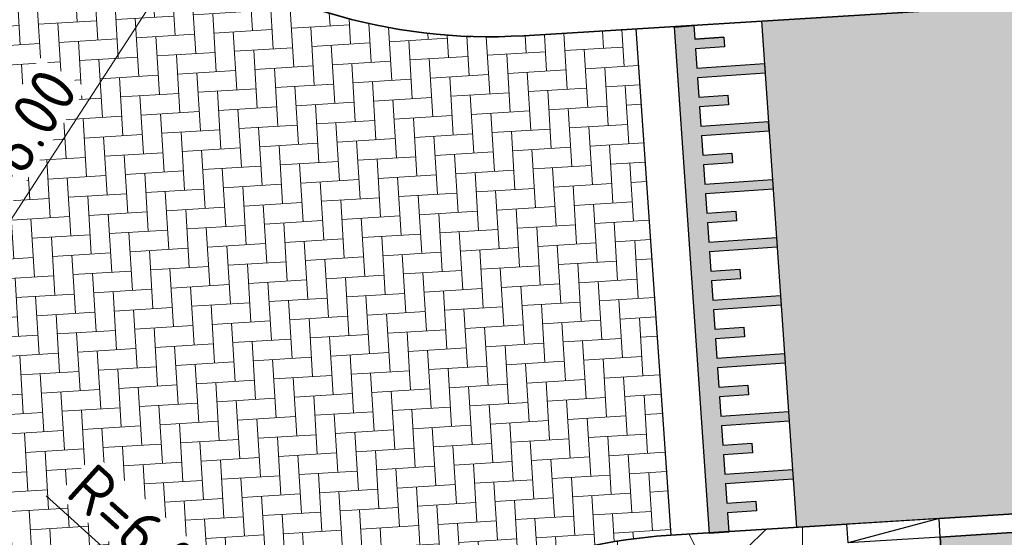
# Model space of a CAD drawing. Header units: metres. Extents: x 162305 to 163132, y 502542 to 502928.
# Tile 69 of 222: x 162390.53 to 162401.19, y 502739.52 to 502745.13. Entities that reach past the tile are written whole.
import ezdxf

# ---------------------------------------------------------------- set-up
doc = ezdxf.new("R2010")
doc.units = ezdxf.units.M
doc.linetypes.add('VH-GELEIDEBAND-SO', pattern=[6, 2, -2, 0, -2])
doc.layers.add('N-BH-VH-KANTOPSLUITING_ELEMENT_VERLOOPBAND-S', color=253, linetype='Continuous', lineweight=30, true_color=0x828282)
doc.layers.add('N-WE-VH-KANTOPSLUITING_GELEIDEBAND_50X200-G', color=20, linetype='VH-GELEIDEBAND-SO', lineweight=35, true_color=0xff3f00)
for name, color, linetype, lineweight in [('N-WB-VERHARDING-MATERIAALGRENS', 7, 'Continuous', 30), ('N-WE-GR-GRAS-A-200', 62, 'Continuous', 18), ('N-WE-VH-KANTOPSLUITING_VOORKANTBAND-G', 50, 'Continuous', 35), ('N-WE-VH-OPENVERHARDING_BETONSTRAATSTEEN-A', 92, 'Continuous', 18), ('N-WE-VH-OPENVERHARDING_BETONSTRAATSTEEN-A-200', 92, 'Continuous', 18), ('N-WE-VH-OPENVERHARDING_TEGEL-A', 92, 'Continuous', 18), ('X-XX-AL-M', 7, 'Continuous', 18)]:
    doc.layers.add(name, color=color, linetype=linetype, lineweight=lineweight)
doc.layers.add('X-XX-AL-HULPLIJN 01-G', color=1, linetype='Continuous', lineweight=18, true_color=0xff0000, plot=False)
doc.styles.add('NLCS-ISO-M200-T25', font='NLCS-ISO.ttf', dxfattribs={"height": 0.5})
doc.dimstyles.new('NLCS-M200-T25-PIJL_L2_H2', dxfattribs={"dimscale": 0.2, "dimtxt": 2.5, "dimasz": 2.5, "dimexe": 2, "dimexo": 2, "dimgap": 0.7, "dimtad": 1, "dimzin": 0, "dimdsep": 46, "dimtxsty": 'NLCS-ISO-M200-T25', "dimcen": 0, "dimdle": 2, "dimclrd": 256, "dimclre": 256, "dimclrt": 256, "dimazin": 0, "dimtfac": 1, "dimtdec": 3, "dimtofl": 0, "dimtmove": 0, "dimatfit": 3, "dimfxl": 2, "dimfxlon": 1, "dimtfillclr": 256, "dimtolj": 1, "dimtzin": 0, "dimlwd": -1, "dimlwe": -1, "dimarcsym": 0})
pattern_1 = [(0, (0, 0), (2, 2), [0.5, -1.5]), (0, (1.1, 1.2), (2, 2), [0.5, -1.5]), (90, (0.2, 0.7000000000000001), (-2, 2), [0.5, -1.5]), (90, (1, 1.4), (-2, 2), [0.5, -1.5]), (45, (0.4, 1.4), (0, 2.00000000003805), [0.5, -2.328427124]), (135, (1.1, 0), (-2.00000000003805, 0), [0.5, -2.328427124]), (26.56505119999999, (0.5, 0.6000000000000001), (2.000000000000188, 8.001289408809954e-10), [0.5, -3.972135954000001]), (26.56505119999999, (1.4, 1.6), (2.000000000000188, 8.001289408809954e-10), [0.5, -3.972135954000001]), (63.43494882, (1.4, 0), (1.019972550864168e-10, 2.000000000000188), [0.4999999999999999, -3.972135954]), (63.43494882, (0.5, 0.9), (1.019972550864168e-10, 2.000000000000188), [0.4999999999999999, -3.972135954]), (63.43494882, (1.2, 0.4), (1.019972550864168e-10, 2.000000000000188), [0.4999999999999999, -3.972135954]), (116.5650512, (0, 1.1), (-8.00129740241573e-10, 2.000000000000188), [0.4999999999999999, -3.972135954]), (153.43494882, (0.4, 0.3), (-2.000000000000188, 1.019979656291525e-10), [0.5, -3.972135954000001])]

# ---------------------------------------------------------------- blocks, each defined once
blk = doc.blocks.new('SVH-KANTOPSLUITING_VERLOOP_180 200X250_50 200X200_LINKS1')
at = {"layer": 'N-BH-VH-KANTOPSLUITING_ELEMENT_VERLOOPBAND-S'}
for p, q in [((0.9980778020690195, 0.06197338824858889), (0, 0)), ((0.01239467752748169, -0.1996155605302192), (0, 0)), ((0.9980778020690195, 0.06197338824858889), (0.01239467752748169, -0.1996155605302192)), ((1.010472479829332, -0.1376421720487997), (0.9980778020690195, 0.06197338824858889)), ((1.010472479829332, -0.1376421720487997), (0.01239467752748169, -0.1996155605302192))]:
    blk.add_line(p, q, dxfattribs=at)
blk = doc.blocks.new('*D545')
at = {"layer": 'Defpoints', "color": 0, "transparency": 16777216}
for p in [(162395.6136522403, 502750.9421035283), (162392.3466737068, 502745.9095245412)]:
    blk.add_point(p, dxfattribs=at)
at = {"layer": 'X-XX-AL-M', "transparency": 16777216}
blk.add_line((162390.2132851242, 502742.6231709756), (162392.0744254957, 502745.4901429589), dxfattribs=at)
blk.add_solid([(162392.0045285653, 502745.5355176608), (162392.1443224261, 502745.4447682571), (162392.3466737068, 502745.9095245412)], dxfattribs=at)
at = {"layer": 'X-XX-AL-M', "transparency": 16777216, "insert": (162390.4660561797, 502743.7288073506), "char_height": 0.5, "attachment_point": 5, "rotation": 57.009742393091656, "style": 'NLCS-ISO-M200-T25', "bg_fill": 3, "box_fill_scale": 1.1, "bg_fill_color": 256, "bg_fill_true_color": 13158600, "bg_fill_transparency": 0}
blk.add_mtext('\\A1;R=6.00', dxfattribs=at)
blk = doc.blocks.new('*D546')
at = {"layer": 'Defpoints', "color": 0, "transparency": 16777216}
for p in [(162393.486407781, 502737.5646569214), (162397.9484251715, 502733.5533727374)]:
    blk.add_point(p, dxfattribs=at)
at = {"layer": 'X-XX-AL-M', "transparency": 16777216}
blk.add_line((162390.8139118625, 502739.9671891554), (162393.1145729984, 502737.8989306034), dxfattribs=at)
blk.add_solid([(162393.1702852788, 502737.9609030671), (162393.0588607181, 502737.8369581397), (162393.486407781, 502737.5646569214)], dxfattribs=at)
at = {"layer": 'X-XX-AL-M', "transparency": 16777216, "insert": (162391.8666534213, 502739.5452173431), "char_height": 0.5, "attachment_point": 5, "rotation": 318.04495157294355, "style": 'NLCS-ISO-M200-T25', "bg_fill": 3, "box_fill_scale": 1.1, "bg_fill_color": 256, "bg_fill_true_color": 13158600, "bg_fill_transparency": 0}
blk.add_mtext('\\A1;R=6.00', dxfattribs=at)

msp = doc.modelspace()

# ---------------------------------------------------------------- hatches: boundary and pattern name
at = {"layer": 'N-WB-VERHARDING-MATERIAALGRENS', "linetype": 'Continuous'}
msp.add_hatch(color=256, dxfattribs=at).paths.add_polyline_path([(162398.8161695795, 502741.4065274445), (162398.0829106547, 502741.3559671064), (162398.097356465, 502741.1464645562), (162398.4116102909, 502741.1681332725), (162398.4188331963, 502741.0633819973), (162398.1045793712, 502741.0417132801), (162398.1190251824, 502740.8322107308), (162398.852284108, 502740.8827710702), (162398.8595070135, 502740.7780197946), (162398.1262480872, 502740.7274594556), (162398.1406938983, 502740.517956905), (162398.4549477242, 502740.539625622), (162398.4621706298, 502740.4348743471), (162398.1479168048, 502740.4132056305), (162398.1623626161, 502740.2037030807), (162398.8956215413, 502740.2542634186), (162398.9028444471, 502740.1495121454), (162398.1695855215, 502740.0989518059), (162398.1840313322, 502739.8894492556), (162398.498285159, 502739.9111179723), (162398.5055080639, 502739.8063666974), (162398.191254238, 502739.7846979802), (162398.2058880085, 502739.5752084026), (162397.9961974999, 502739.5607496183), (162397.6180446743, 502745.0449679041), (162397.8273573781, 502745.0621669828), (162397.837331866, 502744.9175104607), (162398.1515856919, 502744.9391791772), (162398.1588085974, 502744.8344279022), (162397.8445547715, 502744.8127591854), (162397.8590005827, 502744.6032566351), (162398.592259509, 502744.6538169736), (162398.5994824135, 502744.5490656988), (162397.8662234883, 502744.4985053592), (162397.880669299, 502744.2890028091), (162398.1949231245, 502744.3106715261), (162398.2021460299, 502744.2059202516), (162397.8878922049, 502744.1842515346), (162397.9023380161, 502743.9747489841), (162398.635596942, 502744.025309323), (162398.6428198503, 502743.9205580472), (162397.9095609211, 502743.8699977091), (162397.9240067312, 502743.660495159), (162398.2382605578, 502743.6821638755), (162398.2454834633, 502743.5774126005), (162397.9312296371, 502743.5557438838), (162397.945675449, 502743.346241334), (162398.6789343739, 502743.3968016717), (162398.6861572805, 502743.2920503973), (162397.9528983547, 502743.2414900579), (162397.9673441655, 502743.0319875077), (162398.2815979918, 502743.0536562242), (162398.2888208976, 502742.9489049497), (162397.9745670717, 502742.9272362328), (162397.9890128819, 502742.7177336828), (162398.7222718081, 502742.7682940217), (162398.7294947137, 502742.6635427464), (162397.9962357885, 502742.6129824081), (162398.0106815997, 502742.4034798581), (162398.324935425, 502742.4251485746), (162398.3321583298, 502742.3203972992), (162398.0179045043, 502742.2987285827), (162398.0323503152, 502742.0892260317), (162398.7656092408, 502742.1397863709), (162398.7728321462, 502742.0350350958), (162398.039573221, 502741.9844747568), (162398.0540190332, 502741.7749722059), (162398.3682728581, 502741.7966409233), (162398.3754957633, 502741.6918896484), (162398.0612419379, 502741.6702209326), (162398.0756877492, 502741.460718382), (162398.8089466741, 502741.5112787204)])
at = {"layer": 'N-WE-GR-GRAS-A-200'}
h = msp.add_hatch(dxfattribs=at)
h.set_pattern_fill('AGR-GRAS_02-SO', color=256, scale=0.2, style=0, pattern_type=2)
h.set_pattern_definition(pattern_1)
h.paths.add_polyline_path([(162421.5165590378, 502819.7260517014), (162435.0341480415, 502820.5761715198), (162435.1688183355, 502820.4316233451), (162435.3426501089, 502820.2749681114), (162435.552850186, 502820.1206294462), (162435.8967156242, 502819.9441172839), (162436.2277402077, 502819.8405780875), (162436.6488709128, 502819.7886927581), (162442.0138132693, 502820.0949395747), (162442.1810611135, 502820.2103278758), (162442.3248732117, 502817.9525913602), (162445.007909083, 502818.1234939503), (162446.2444226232, 502817.2507322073), (162443.1915292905, 502817.0609060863), (162443.5109028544, 502811.9245559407), (162442.5054510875, 502811.8576059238), (162442.17, 502817.226), (162424.634, 502816.1300000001), (162424.643, 502815.982), (162424.9671399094, 502810.7714661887), (162422.0807124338, 502810.5898051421)])
edge = h.paths.add_edge_path(flags=16)
edge.add_ellipse((162362.043387, 502852.5697739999), major_axis=(-0.002383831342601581, 0.03742427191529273), ratio=0.9992283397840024, start_angle=0, end_angle=360, ccw=False)
edge = h.paths.add_edge_path(flags=16)
edge.add_ellipse((162362.5847170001, 502843.0740939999), major_axis=(-0.002383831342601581, 0.03742427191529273), ratio=0.9992283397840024, start_angle=0, end_angle=360, ccw=False)
edge = h.paths.add_edge_path(flags=16)
edge.add_ellipse((162361.374981, 502862.4700579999), major_axis=(-0.002383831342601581, 0.03742427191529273), ratio=0.9992283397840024, start_angle=0, end_angle=360, ccw=False)
h.paths.add_polyline_path([(162362.2190213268, 502859.5504481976), (162362.3188333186, 502859.5565773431), (162363.5149332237, 502840.0783135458), (162363.4151212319, 502840.0721844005), (162363.4427023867, 502839.6230304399), (162363.5425143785, 502839.6291595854), (162363.6292576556, 502838.2165615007), (162362.8224999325, 502838.1585549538), (162362.7862460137, 502838.484052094), (162362.7876825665, 502838.4841989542), (162362.7580411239, 502838.7741446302), (162362.163, 502845.4909999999), (162360.89836909, 502866.6763346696), (162361.8778000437, 502866.7387219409), (162362.2912521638, 502860.0057313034), (162362.191440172, 502859.9996021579)])
h.paths.add_polyline_path([(162370.3601271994, 502859.1295107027), (162370.1821962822, 502861.9228857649), (162370.463, 502861.9199999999), (162370.486, 502861.4019999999), (162370.7786257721, 502861.4149999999), (162370.814, 502860.8959999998), (162371.3365986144, 502860.9349999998), (162371.387, 502859.961), (162371.777, 502859.9789999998), (162371.7795167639, 502859.2226011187)])
edge = h.paths.add_edge_path(flags=16)
edge.add_ellipse((162389.543764, 502924.3068979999), major_axis=(-0.002385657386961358, 0.03745293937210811), ratio=0.9992283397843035, start_angle=0, end_angle=360, ccw=False)
edge = h.paths.add_edge_path(flags=16)
edge.add_ellipse((162379.964316, 502923.7109299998), major_axis=(-0.002385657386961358, 0.03745293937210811), ratio=0.9992283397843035, start_angle=0, end_angle=360, ccw=False)
h.paths.add_polyline_path([(162371.042, 502923.0409999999), (162371.029, 502923.5469999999), (162371.0223638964, 502923.6548720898), (162398.1123599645, 502925.3046281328), (162398.1452615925, 502924.7643634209)])
edge = h.paths.add_edge_path(flags=16)
edge.add_ellipse((162472.361153, 502871.472719), major_axis=(-0.002385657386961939, 0.03745293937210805), ratio=0.9992283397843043, start_angle=0, end_angle=360, ccw=False)
edge = h.paths.add_edge_path(flags=16)
edge.add_ellipse((162472.2864730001, 502872.403486), major_axis=(-0.002385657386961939, 0.03745293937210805), ratio=0.9992283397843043, start_angle=0, end_angle=360, ccw=False)
edge = h.paths.add_edge_path(flags=16)
edge.add_ellipse((162481.3114880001, 502872.9735409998), major_axis=(-0.002385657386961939, 0.03745293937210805), ratio=0.9992283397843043, start_angle=0, end_angle=360, ccw=False)
edge = h.paths.add_edge_path(flags=16)
edge.add_ellipse((162481.4002010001, 502872.0775119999), major_axis=(-0.002385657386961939, 0.03745293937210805), ratio=0.9992283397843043, start_angle=0, end_angle=360, ccw=False)
edge = h.paths.add_edge_path(flags=16)
edge.add_ellipse((162491.4805440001, 502873.637313), major_axis=(-0.002385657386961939, 0.03745293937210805), ratio=0.9992283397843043, start_angle=0, end_angle=360, ccw=False)
edge = h.paths.add_edge_path()
edge.add_line((162491.6143036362, 502871.717545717), (162490.495948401, 502871.6572610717))
edge.add_line((162490.495948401, 502871.6572610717), (162490.4911206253, 502871.770458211))
edge.add_line((162490.4911206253, 502871.770458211), (162478.1572766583, 502870.9921482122))
edge.add_line((162478.1572766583, 502870.9921482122), (162470.9743753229, 502870.6049558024))
edge.add_line((162470.9743753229, 502870.6049558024), (162470.8563556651, 502872.5000220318))
edge.add_line((162470.8563556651, 502872.5000220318), (162485.6270000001, 502873.4150000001))
edge.add_line((162485.6270000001, 502873.4150000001), (162493.227, 502873.874))
edge.add_line((162493.227, 502873.874), (162492.8458826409, 502880.3916842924))
edge.add_line((162492.8458826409, 502880.3916842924), (162493.9870089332, 502880.4646632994))
edge.add_line((162493.9870089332, 502880.4646632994), (162494.5185704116, 502871.8740994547))
edge.add_line((162494.5185704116, 502871.8740994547), (162491.6457403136, 502871.7192403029))
edge.add_ellipse((162491.6281880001, 502871.7524060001), major_axis=(-0.002385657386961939, 0.03745293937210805), ratio=0.9992283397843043, start_angle=204.2610710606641, end_angle=514.6215030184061)
h.paths.add_polyline_path([(162503.0755587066, 502855.4427169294), (162503.1753678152, 502855.4488928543), (162503.1815437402, 502855.3490837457), (162507.7228581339, 502855.6300883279), (162508.3250288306, 502845.8984091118), (162508.8258166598, 502845.9293965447), (162509.9220368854, 502845.9962164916), (162508.4797209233, 502869.3054814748), (162502.5611213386, 502868.9392541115), (162502.3616388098, 502868.2951169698), (162502.3731368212, 502866.8913389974)])
h.paths.add_polyline_path([(162538.7342247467, 502870.4526310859), (162538.7367962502, 502870.458550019), (162538.7430412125, 502870.4777147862), (162538.7473811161, 502870.496931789), (162538.7498959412, 502870.5159468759), (162538.7507036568, 502870.5345366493), (162538.7498980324, 502870.5531265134), (162538.7473853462, 502870.5721418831), (162538.7430476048, 502870.5913593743), (162538.7368047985, 502870.6105248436), (162538.7286236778, 502870.6293614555), (162538.7222540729, 502870.6408522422), (162538.7033428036, 502870.9382040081), (162537.9507959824, 502870.8903428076), (162537.9680789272, 502870.6185940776), (162537.964609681, 502870.6106081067), (162537.9583653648, 502870.5914438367), (162537.9540258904, 502870.5722273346), (162537.9515112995, 502870.5532127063), (162537.9507036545, 502870.5346233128), (162537.9515092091, 502870.5160338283), (162537.9540216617, 502870.4970189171), (162537.9583589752, 502870.4778019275), (162537.964601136, 502870.4586369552), (162537.9727813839, 502870.4398007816), (162537.9803143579, 502870.4262100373), (162537.9986571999, 502870.137795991), (162538.7512040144, 502870.1856571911)], flags=16)
edge = h.paths.add_edge_path(flags=16)
edge.add_ellipse((162531.9063522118, 502869.9819825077), major_axis=(-0.2500000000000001, 0), ratio=1, start_angle=-146.51130248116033, end_angle=206.7590416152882, ccw=False)
edge.add_line((162532.1148508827, 502870.1199256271), (162532.1295791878, 502870.0945423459))
edge = h.paths.add_edge_path(flags=16)
edge.add_ellipse((162511.918555, 502869.277477), major_axis=(-0.00238565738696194, 0.03745293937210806), ratio=0.9992283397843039, start_angle=0, end_angle=360, ccw=False)
edge = h.paths.add_edge_path(flags=16)
edge.add_ellipse((162522.496849, 502868.4620289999), major_axis=(-0.00238565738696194, 0.03745293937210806), ratio=0.9992283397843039, start_angle=0, end_angle=360, ccw=False)
edge = h.paths.add_edge_path(flags=16)
edge.add_ellipse((162522.447144, 502869.8904319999), major_axis=(-0.00238565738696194, 0.03745293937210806), ratio=0.9992283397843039, start_angle=0, end_angle=360, ccw=False)
edge = h.paths.add_edge_path(flags=16)
edge.add_ellipse((162532.378619, 502869.05672), major_axis=(-0.00238565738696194, 0.03745293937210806), ratio=0.9992283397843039, start_angle=0, end_angle=360, ccw=False)
edge = h.paths.add_edge_path()
edge.add_line((162511.9016605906, 502867.7473060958), (162510.2102112, 502867.6449842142))
edge.add_line((162510.2102112, 502867.6449842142), (162510.1085309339, 502869.3060766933))
edge.add_line((162510.1085309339, 502869.3060766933), (162538.7403474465, 502871.0777381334))
edge.add_line((162538.7403474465, 502871.0777381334), (162538.8441031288, 502869.3771517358))
edge.add_line((162538.8441031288, 502869.3771517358), (162511.9425193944, 502867.7497777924))
edge.add_ellipse((162511.920191, 502867.7799310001), major_axis=(-0.00238565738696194, 0.03745293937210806), ratio=0.9992283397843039, start_angle=212.895373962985, end_angle=506.7391838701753)
edge = h.paths.add_edge_path(flags=16)
edge.add_ellipse((162554.016631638, 502704.4069191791), major_axis=(-0.2500000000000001, 0), ratio=1, start_angle=-19.78060631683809, end_angle=333.4897362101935, ccw=False)
edge.add_line((162553.7813827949, 502704.4915240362), (162553.7929180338, 502704.5185087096))
edge = h.paths.add_edge_path()
edge.add_ellipse((162551.4431023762, 502714.7606002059), major_axis=(-0.5786424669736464, 0), ratio=1, start_angle=88.32756619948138, end_angle=98.42476321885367)
edge.add_line((162551.5278796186, 502714.1882018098), (162556.303, 502714.513))
edge.add_line((162556.303, 502714.513), (162556.577, 502710.1250000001))
edge.add_line((162556.577, 502710.1250000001), (162556.776, 502710.137))
edge.add_line((162556.776, 502710.137), (162556.8456714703, 502709.2360332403))
edge.add_line((162556.8456714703, 502709.2360332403), (162552.7317102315, 502708.9739843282))
edge.add_line((162552.7317102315, 502708.9739843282), (162552.9859847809, 502704.982074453))
edge.add_line((162552.9859847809, 502704.982074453), (162557.1540978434, 502705.2475726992))
edge.add_line((162557.1540978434, 502705.2475726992), (162557.1710000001, 502705.029))
edge.add_line((162557.1710000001, 502705.029), (162577.095, 502706.273))
edge.add_line((162577.095, 502706.273), (162577.2190000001, 502706.8259999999))
edge.add_line((162577.2190000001, 502706.8259999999), (162577.3048540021, 502705.3783479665))
edge.add_line((162577.3048540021, 502705.3783479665), (162549.7918656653, 502703.6927452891))
edge.add_line((162549.7918656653, 502703.6927452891), (162549.1598177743, 502713.8137040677))
edge.add_line((162549.1598177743, 502713.8137040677), (162549.361875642, 502713.8262496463))
edge.add_line((162549.361875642, 502713.8262496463), (162549.3556780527, 502713.9260674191))
edge.add_line((162549.3556780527, 502713.9260674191), (162550.2635827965, 502713.9824417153))
edge.add_ellipse((162550.2202014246, 502714.6810961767), major_axis=(-0.7000000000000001, 0), ratio=1, start_angle=93.55309047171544, end_angle=128.9931781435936)
edge.add_line((162550.6606609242, 502714.1370415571), (162551.426214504, 502714.1822042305))
edge = h.paths.add_edge_path(flags=16)
edge.add_ellipse((162508.182291, 502708.9626890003), major_axis=(-0.002385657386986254, 0.03745293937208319), ratio=0.9992283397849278, start_angle=0, end_angle=360, ccw=False)
edge = h.paths.add_edge_path(flags=16)
edge.add_ellipse((162498.418432, 502708.1386420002), major_axis=(-0.002385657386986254, 0.03745293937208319), ratio=0.9992283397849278, start_angle=0, end_angle=360, ccw=False)
edge = h.paths.add_edge_path(flags=16)
edge.add_ellipse((162487.92888, 502707.676082), major_axis=(-0.002385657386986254, 0.03745293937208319), ratio=0.9992283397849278, start_angle=0, end_angle=360, ccw=False)
edge = h.paths.add_edge_path(flags=16)
edge.add_ellipse((162478.21442, 502707.1048410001), major_axis=(-0.002385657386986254, 0.03745293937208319), ratio=0.9992283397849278, start_angle=0, end_angle=360, ccw=False)
h.paths.add_polyline_path([(162476.6849999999, 502707.0870000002), (162505.879, 502708.9120000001), (162539.79, 502710.978), (162539.8512384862, 502709.9872224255), (162476.7460532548, 502706.0992192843)])
edge = h.paths.add_edge_path(flags=16)
edge.add_ellipse((162395.834261, 502721.3618740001), major_axis=(-0.002383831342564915, 0.03742427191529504), ratio=0.999228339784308, start_angle=0, end_angle=360, ccw=False)
edge = h.paths.add_edge_path(flags=16)
edge.add_ellipse((162396.470102, 502711.1848960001), major_axis=(-0.002383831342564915, 0.03742427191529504), ratio=0.999228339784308, start_angle=0, end_angle=360, ccw=False)
edge = h.paths.add_edge_path()
edge.add_line((162395.3827017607, 502731.7149209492), (162396.765, 502708.907))
edge.add_line((162396.765, 502708.907), (162397.0362159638, 502704.3002450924))
edge.add_line((162397.0362159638, 502704.3002450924), (162396.2952306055, 502704.2557530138))
edge.add_line((162396.2952306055, 502704.2557530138), (162395.7976409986, 502704.6969723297))
edge.add_line((162395.7976409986, 502704.6969723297), (162394.0179850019, 502733.9348903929))
edge.add_line((162394.0179850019, 502733.9348903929), (162394.9004865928, 502734.9337845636))
edge.add_line((162394.9004865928, 502734.9337845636), (162395.1865293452, 502734.9517658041))
edge.add_line((162395.1865293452, 502734.9517658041), (162395.3786342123, 502731.7820354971))
edge.add_ellipse((162395.364097, 502731.7474740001), major_axis=(-0.002383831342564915, 0.03742427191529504), ratio=0.999228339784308, start_angle=333.5251489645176, end_angle=566.1216927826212)
edge = h.paths.add_edge_path(flags=16)
edge.add_ellipse((162599.331135, 502707.3641609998), major_axis=(-0.002385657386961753, 0.03745293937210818), ratio=0.9992283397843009, start_angle=0, end_angle=360, ccw=False)
edge = h.paths.add_edge_path(flags=16)
edge.add_ellipse((162589.564927, 502706.8229459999), major_axis=(-0.002385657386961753, 0.03745293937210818), ratio=0.9992283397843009, start_angle=0, end_angle=360, ccw=False)
edge = h.paths.add_edge_path()
edge.add_ellipse((162583.9606018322, 502706.2395809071), major_axis=(-0.25, 0), ratio=1, start_angle=93.48921757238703, end_angle=273.4892176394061)
edge.add_line((162583.9453866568, 502706.4891174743), (162583.9425624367, 502706.5354361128))
edge.add_line((162583.9425624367, 502706.5354361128), (162608.977, 502708.0619999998))
edge.add_line((162608.977, 502708.0619999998), (162609.0222481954, 502707.3215365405))
edge.add_line((162609.0222481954, 502707.3215365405), (162583.9881483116, 502705.7878047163))
edge.add_line((162583.9881483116, 502705.7878047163), (162583.9758170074, 502705.9900443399))
edge = h.paths.add_edge_path(flags=16)
edge.add_ellipse((162616.1438289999, 502666.5185710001), major_axis=(-0.002383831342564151, 0.03742427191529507), ratio=0.9992283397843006, start_angle=0, end_angle=360, ccw=False)
edge = h.paths.add_edge_path(flags=16)
edge.add_ellipse((162615.418174, 502676.4011740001), major_axis=(-0.002383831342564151, 0.03742427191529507), ratio=0.9992283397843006, start_angle=0, end_angle=360, ccw=False)
edge = h.paths.add_edge_path()
edge.add_ellipse((162615.4285143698, 502664.8072041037), major_axis=(-0.25, 0), ratio=1, start_angle=33.48920055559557, end_angle=333.4892346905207)
edge.add_line((162615.2048017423, 502664.9187955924), (162615.1525454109, 502664.9448619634))
edge.add_line((162615.1525454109, 502664.9448619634), (162613.958497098, 502684.041838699))
edge.add_line((162613.958497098, 502684.041838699), (162615.1414976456, 502684.115805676))
edge.add_line((162615.1414976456, 502684.115805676), (162615.159, 502683.7990000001))
edge.add_line((162615.159, 502683.7990000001), (162616.3066053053, 502665.5481842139))
edge.add_line((162616.3066053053, 502665.5481842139), (162616.3033225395, 502665.5336481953))
edge.add_line((162616.3033225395, 502665.5336481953), (162616.3008077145, 502665.514633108))
edge.add_line((162616.3008077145, 502665.514633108), (162616.2999999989, 502665.4960433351))
edge.add_line((162616.2999999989, 502665.4960433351), (162616.3008056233, 502665.4774534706))
edge.add_line((162616.3008056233, 502665.4774534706), (162616.3033183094, 502665.4584381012))
edge.add_line((162616.3033183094, 502665.4584381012), (162616.3076560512, 502665.4392206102))
edge.add_line((162616.3076560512, 502665.4392206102), (162616.3138988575, 502665.4200551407))
edge.add_line((162616.3138988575, 502665.4200551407), (162616.314791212, 502665.4180005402))
edge.add_line((162616.314791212, 502665.4180005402), (162616.722, 502658.942))
edge.add_line((162616.722, 502658.942), (162615.5333526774, 502658.8544320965))
edge.add_line((162615.5333526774, 502658.8544320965), (162615.1717733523, 502664.6373404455))
edge.add_line((162615.1717733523, 502664.6373404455), (162615.2200169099, 502664.6692591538))
h.paths.add_polyline_path([(162613.8066207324, 502655.3830135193), (162613.5983157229, 502658.7118775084), (162613.6383711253, 502658.7148283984), (162613.9336933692, 502653.9916007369), (162582.143659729, 502652.0176703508), (162582.0627495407, 502653.3171170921)])
h.paths.add_polyline_path([(162630.4243863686, 502647.5564365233), (162630.6988101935, 502642.625785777), (162628.400261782, 502642.4938657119), (162627.7770362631, 502642.4580970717), (162627.7860277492, 502642.2775601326), (162603.4329293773, 502640.7654094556), (162603.1143130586, 502645.8967066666), (162602.0771908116, 502645.8411463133), (162602.1052835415, 502645.3920240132), (162602.140627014, 502645.3942347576), (162602.4673671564, 502640.0490361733), (162633.8554516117, 502641.9628847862), (162634.1446303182, 502641.9819357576), (162633.8808725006, 502644.367061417), (162633.7172807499, 502644.9995907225), (162633.3784737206, 502645.7268571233), (162632.876258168, 502646.363503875), (162632.2858631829, 502646.8539192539), (162631.6236958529, 502647.2106270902)])
edge = h.paths.add_edge_path(flags=16)
edge.add_ellipse((162567.844551, 502652.1996749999), major_axis=(-0.002385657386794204, 0.03745293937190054), ratio=0.9992283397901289, start_angle=0, end_angle=360, ccw=False)
edge = h.paths.add_edge_path()
edge.add_line((162548.0456737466, 502650.7682154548), (162548.0302749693, 502651.0150177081))
edge.add_line((162548.0302749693, 502651.0150177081), (162549.486, 502651.1087671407))
edge.add_line((162549.486, 502651.1087671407), (162549.486, 502650.5171653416))
edge.add_line((162549.486, 502650.5171653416), (162550.286, 502650.5171653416))
edge.add_line((162550.286, 502650.5171653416), (162550.286, 502651.1602875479))
edge.add_line((162550.286, 502651.1602875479), (162558.5596133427, 502651.6931124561))
edge.add_ellipse((162558.586846, 502651.7189099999), major_axis=(-0.002385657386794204, 0.03745293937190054), ratio=0.9992283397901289, start_angle=129.7834060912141, end_angle=230.2967654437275)
edge.add_line((162558.6171626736, 502651.6968186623), (162573.8774278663, 502652.679587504))
edge.add_line((162573.8774278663, 502652.679587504), (162573.9442433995, 502651.6087087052))
edge.add_line((162573.9442433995, 502651.6087087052), (162548.0933813, 502650.003587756))
edge.add_line((162548.0933813, 502650.003587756), (162548.0496484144, 502650.7045118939))
edge.add_ellipse((162548.027968, 502650.7351350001), major_axis=(-0.002385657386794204, 0.03745293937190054), ratio=0.9992283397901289, start_angle=211.6726546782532, end_angle=328.1783617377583)
edge = h.paths.add_edge_path(flags=16)
edge.add_ellipse((162430.664854, 502659.8648859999), major_axis=(-0.002385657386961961, 0.03745293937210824), ratio=0.999228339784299, start_angle=0, end_angle=360, ccw=False)
edge = h.paths.add_edge_path(flags=16)
edge.add_ellipse((162420.419076, 502659.6422339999), major_axis=(-0.002385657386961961, 0.03745293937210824), ratio=0.999228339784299, start_angle=0, end_angle=360, ccw=False)
edge = h.paths.add_edge_path(flags=16)
edge.add_ellipse((162411.255758, 502659.1550639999), major_axis=(-0.002385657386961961, 0.03745293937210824), ratio=0.999228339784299, start_angle=0, end_angle=360, ccw=False)
h.paths.add_polyline_path([(162435.5066193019, 502661.0433013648), (162435.3233302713, 502659.8573135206), (162409.6329158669, 502658.2621252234), (162409.5620526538, 502659.4211363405), (162417.3110000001, 502659.9086496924), (162417.3110000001, 502659.5641653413), (162418.1110000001, 502659.5641653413), (162418.1110000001, 502659.9623525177)])
edge = h.paths.add_edge_path()
edge.add_arc((162406.536, 502665.135), 0.2500000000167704, 314.1360549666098, 386.7590416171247)
edge.add_line((162406.759226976, 502665.2475598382), (162406.7444974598, 502665.27294495))
edge.add_arc((162406.5359999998, 502665.135), 0.2500000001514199, 33.48920055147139, 53.15212306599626)
edge.add_line((162406.685923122, 502665.3350576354), (162405.617, 502682.119))
edge.add_line((162405.617, 502682.119), (162404.587, 502699.361))
edge.add_line((162404.587, 502699.361), (162405.1143578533, 502699.3935952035))
edge.add_line((162405.1143578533, 502699.3935952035), (162407.5658656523, 502659.2976883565))
edge.add_line((162407.5658656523, 502659.2976883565), (162407.0728233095, 502659.2672141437))
edge.add_line((162407.0728233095, 502659.2672141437), (162407.068, 502659.3430000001))
edge.add_line((162407.068, 502659.3430000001), (162407.062, 502659.4299999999))
edge.add_line((162407.062, 502659.4299999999), (162406.7100911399, 502664.9555779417))
h.paths.add_polyline_path([(162384.1750049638, 502626.9891315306), (162385.0461632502, 502626.5921299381), (162372.824584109, 502599.0138271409), (162371.3350000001, 502595.4950000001), (162370.7215316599, 502593.4947695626), (162370.3940593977, 502591.742593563), (162370.27, 502590.8190000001), (162370.22, 502589.0400000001), (162370.38, 502587.0300000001), (162370.565, 502585.909), (162371.415, 502583.295), (162372.1925058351, 502581.7065360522), (162370.9084498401, 502584.3298946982), (162369.965918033, 502586.8058962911), (162369.7468094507, 502588.0398939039), (162369.6159284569, 502589.5431637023), (162369.6091660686, 502591.0279743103), (162369.7646776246, 502592.5846402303), (162370.1565436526, 502594.4288020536), (162370.7452851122, 502596.21519706), (162373.7388263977, 502603.1545829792), (162382.0728048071, 502622.3892297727), (162383.9823001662, 502627.0156439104)])
h.paths.add_polyline_path([(162633.5463762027, 502600.5126540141), (162633.8283551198, 502595.9714000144), (162634.9231162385, 502596.039376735), (162635.3607743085, 502596.0881576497), (162635.8073451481, 502596.2543479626), (162636.1271517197, 502596.4813361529), (162636.3947428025, 502596.7820698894), (162636.6092821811, 502597.1852952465), (162636.6796266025, 502597.5214881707), (162636.6916618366, 502597.8519463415), (162636.4580000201, 502601.6318122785), (162636.458, 502601.6900000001), (162604.9018155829, 502599.7525513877), (162604.8522315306, 502599.7495070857), (162605.1491306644, 502595.6509770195), (162605.3252974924, 502595.0911310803), (162605.5291921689, 502594.7712351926), (162606.0306337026, 502594.3268080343), (162606.4894983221, 502594.1006345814), (162606.9796067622, 502594.0141961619), (162607.3978853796, 502594.0296818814), (162607.3792933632, 502594.3291052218), (162607.4791011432, 502594.3353025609), (162607.1971222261, 502598.8765565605)])
h = msp.add_hatch(dxfattribs=at)
h.set_pattern_fill('AGR-GRAS_02-SO', color=256, scale=0.2, style=0, pattern_type=2)
h.set_pattern_definition(pattern_1)
h.paths.add_polyline_path([(162395.2401024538, 502738.8449114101), (162395.2772898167, 502738.8691977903, -0.07171490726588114), (162397.1584707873, 502739.5011430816, -0.01750911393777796), (162397.5765848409, 502739.5418395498), (162397.9957069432, 502739.5678639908), (162397.9961974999, 502739.5607496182), (162398.2058880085, 502739.5752084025), (162398.2097546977, 502739.581154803), (162399.0342289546, 502739.632348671), (162399.0465808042, 502739.4327304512), (162398.3806973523, 502739.3913839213), (162398.3868946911, 502739.2915761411), (162399.2773242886, 502739.3468653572), (162399.2826775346, 502739.2617472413), (162399.5895082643, 502739.2810444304), (162399.5839681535, 502739.3659057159), (162400.4003024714, 502739.4165941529), (162400.5338677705, 502737.2918583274), (162398.5182577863, 502737.1651529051), (162398.3783215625, 502739.391236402), (162397.5889795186, 502739.3422239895, 0.1119507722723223), (162395.1273324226, 502738.6210581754, -0.2101818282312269)])
at = {"layer": 'N-WE-VH-OPENVERHARDING_BETONSTRAATSTEEN-A', "true_color": 0x333333}
h = msp.add_hatch(dxfattribs=at)
h.set_pattern_fill('AVH-BSS_KEIFORMAAT_ELLEBOOG', color=250, scale=2, angle=273.4831832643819, pattern_type=2)
h.set_pattern_definition([(273.4831832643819, (0, 0), (0.2223707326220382, -0.196853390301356), [0.63, -0.21]), (183.483183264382, (0.4192241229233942, 0.02551734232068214), (0.2223707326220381, -0.196853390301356), [0.63, -0.21])])
edge = h.paths.add_edge_path()
edge.add_line((162397.1981255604, 502745.0293318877), (162395.9854925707, 502744.9536367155))
edge.add_arc((162395.6118314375, 502750.9396699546), 5.997684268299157, 192.8203471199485, 273.5718918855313, ccw=False)
edge.add_line((162389.763665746, 502749.6088151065), (162384.0775111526, 502748.3128661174))
edge.add_line((162384.0775111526, 502748.3128661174), (162384.9095053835, 502744.7162297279))
edge.add_arc((162381.9947808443, 502744.0419791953), 2.991693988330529, -86.08166426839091, 13.024881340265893, ccw=False)
edge.add_line((162382.1992169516, 502741.0572784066), (162380.012007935, 502740.9003412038))
edge.add_line((162380.012007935, 502740.9003412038), (162379.8096236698, 502740.8858196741))
edge.add_line((162379.8096236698, 502740.8858196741), (162380.0243284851, 502737.8935125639))
edge.add_line((162380.0243284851, 502737.8935125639), (162382.8121138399, 502738.0935424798))
edge.add_arc((162383.0268186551, 502735.1012353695), 3.000000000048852, 3.4831868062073, 94.1040685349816, ccw=False)
edge.add_line((162386.0212766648, 502735.2835022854), (162386.1707672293, 502732.8264711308))
edge.add_line((162386.1707672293, 502732.8264711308), (162391.959509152, 502733.1888389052))
edge.add_arc((162397.9484251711, 502733.5533727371), 5.999999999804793, 97.56547380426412, 183.4831868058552, ccw=False)
edge.add_arc((162397.9484251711, 502733.5533727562), 5.999999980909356, 93.54606757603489, 97.56547382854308, ccw=False)
edge.add_line((162397.5773188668, 502739.5418850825), (162397.1981255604, 502745.0293318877))
at = {"layer": 'N-WE-VH-OPENVERHARDING_BETONSTRAATSTEEN-A-200', "true_color": 0x333333}
h = msp.add_hatch(dxfattribs=at)
h.set_pattern_fill('AVH-BSS_KEIFORMAAT_KEPER-SO', color=250, scale=0.2, angle=3.550433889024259, pattern_type=2)
h.set_pattern_definition([(48.55043388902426, (0, 0), (-0.0183914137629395, 0.2964148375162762), [0.63, -0.21]), (138.5504338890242, (0.139011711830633, 0.157403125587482), (-0.01839141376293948, 0.2964148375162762), [0.63, -0.21])])
h.paths.add_polyline_path([(162398.5609089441, 502745.1084829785), (162398.9389124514, 502739.626430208), (162455.9987239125, 502743.1689352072), (162455.6555432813, 502748.6518138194), (162437.3158766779, 502747.519953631), (162425.7568820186, 502746.8022239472)])
at = {"layer": 'N-WE-VH-OPENVERHARDING_TEGEL-A', "true_color": 0x333333}
h = msp.add_hatch(dxfattribs=at)
h.set_pattern_fill('AVH-TEGEL_400X400_HALFST_02', color=250, angle=3.567187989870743, pattern_type=2)
h.set_pattern_definition([(3.567187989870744, (0, 0), (-0.02488758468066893, 0.3992250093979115), []), (93.56718798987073, (0, 0), (-0.3992250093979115, -0.02488758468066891), [0.4, -0.4]), (93.56718798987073, (0.1747249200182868, 0.411668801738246), (-0.3992250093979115, -0.02488758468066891), [0.4, -0.4]), (3.567187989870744, (0.1871687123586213, 0.2120562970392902), (-0.04977516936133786, 0.798450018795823), [0, -1.6]), (3.567187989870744, (0.5863937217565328, 0.2369438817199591), (-0.04977516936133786, 0.798450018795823), [0, -1.6]), (48.56718798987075, (0, 0), (-0.8482251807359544, 0.7486748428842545), [])])
edge = h.paths.add_edge_path()
edge.add_arc((162397.9484251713, 502733.5533727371), 5.800000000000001, 93.5530904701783, 176.9651719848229)
edge.add_line((162392.1565594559, 502733.8604420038), (162393.915656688, 502733.9701016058))
edge.add_line((162393.915656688, 502733.9701016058), (162394.8529310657, 502735.0309925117))
edge.add_line((162394.8529310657, 502735.0309925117), (162455.8067221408, 502738.8626741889))
edge.add_line((162455.8067221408, 502738.8626741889), (162455.6885163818, 502740.75886403))
edge.add_line((162455.6885163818, 502740.75886403), (162455.5577683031, 502742.8414004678))
edge.add_line((162455.5577683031, 502742.8414004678), (162455.2043789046, 502742.8196552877))
edge.add_line((162455.2043789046, 502742.8196552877), (162455.1982449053, 502742.9193412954))
edge.add_line((162455.1982449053, 502742.9193412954), (162451.0603006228, 502742.6624049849))
edge.add_line((162451.0603006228, 502742.6624049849), (162451.2039583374, 502740.3771205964))
edge.add_line((162451.2039583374, 502740.3771205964), (162449.4071107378, 502740.264167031))
edge.add_line((162449.4071107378, 502740.264167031), (162449.2633664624, 502742.550828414))
edge.add_line((162449.2633664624, 502742.550828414), (162444.7719524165, 502742.2719441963))
edge.add_line((162444.7719524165, 502742.2719441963), (162444.9159583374, 502739.9811205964))
edge.add_line((162444.9159583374, 502739.9811205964), (162443.1191107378, 502739.8681670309))
edge.add_line((162443.1191107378, 502739.8681670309), (162442.9750182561, 502742.1603676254))
edge.add_line((162442.9750182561, 502742.1603676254), (162438.4846629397, 502741.8815491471))
edge.add_line((162438.4846629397, 502741.8815491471), (162438.6289583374, 502739.5861205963))
edge.add_line((162438.6289583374, 502739.5861205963), (162436.8321107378, 502739.473167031))
edge.add_line((162436.8321107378, 502739.473167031), (162436.6877287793, 502741.7699725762))
edge.add_line((162436.6877287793, 502741.7699725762), (162432.196377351, 502741.4910922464))
edge.add_line((162432.196377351, 502741.4910922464), (162432.3409583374, 502739.1911205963))
edge.add_line((162432.3409583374, 502739.1911205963), (162430.5441107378, 502739.0781670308))
edge.add_line((162430.5441107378, 502739.0781670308), (162430.3994431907, 502741.3795156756))
edge.add_line((162430.3994431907, 502741.3795156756), (162425.9080917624, 502741.100635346))
edge.add_line((162425.9080917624, 502741.100635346), (162426.0529756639, 502738.7958449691))
edge.add_line((162426.0529756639, 502738.7958449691), (162425.8332595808, 502738.7820331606))
edge.add_line((162425.8332595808, 502738.7820331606), (162425.86512318, 502738.2806942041))
edge.add_line((162425.86512318, 502738.2806942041), (162425.2663313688, 502738.2426367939))
edge.add_line((162425.2663313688, 502738.2426367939), (162425.2344414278, 502738.74439021))
edge.add_line((162425.2344414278, 502738.74439021), (162424.2570615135, 502738.6829500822))
edge.add_line((162424.2570615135, 502738.6829500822), (162424.1120910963, 502740.9891167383))
edge.add_line((162424.1120910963, 502740.9891167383), (162419.620739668, 502740.7102364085))
edge.add_line((162419.620739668, 502740.7102364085), (162419.7659264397, 502738.4006280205))
edge.add_line((162419.7659264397, 502738.4006280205), (162417.9690788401, 502738.287674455))
edge.add_line((162417.9690788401, 502738.287674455), (162417.8238055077, 502740.5986598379))
edge.add_line((162417.8238055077, 502740.5986598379), (162413.3324540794, 502740.3197795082))
edge.add_line((162413.3324540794, 502740.3197795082), (162413.4779437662, 502738.0053523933))
edge.add_line((162413.4779437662, 502738.0053523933), (162411.6830875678, 502737.8925240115))
edge.add_line((162411.6830875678, 502737.8925240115), (162411.5375114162, 502740.2083265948))
edge.add_line((162411.5375114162, 502740.2083265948), (162407.0461599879, 502739.9294462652))
edge.add_line((162407.0461599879, 502739.9294462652), (162407.1919524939, 502737.6102019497))
edge.add_line((162407.1919524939, 502737.6102019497), (162405.1310796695, 502737.4806512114))
edge.add_line((162405.1310796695, 502737.4806512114), (162404.9851878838, 502739.8014748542))
edge.add_line((162404.9851878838, 502739.8014748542), (162400.4938364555, 502739.5225945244))
edge.add_line((162400.4938364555, 502739.5225945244), (162400.6399445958, 502737.1983291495))
edge.add_line((162400.6399445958, 502737.1983291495), (162398.4247286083, 502737.05907608))
edge.add_line((162398.4247286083, 502737.05907608), (162398.278513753, 502739.3850390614))
edge.add_line((162398.278513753, 502739.3850390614), (162397.5889795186, 502739.3422239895))
h.paths.add_polyline_path([(162396.8350506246, 502736.707570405), (162396.8731080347, 502736.1087785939), (162396.2743162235, 502736.0707211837), (162396.2404919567, 502736.602909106), (162395.7183162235, 502736.5697211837), (162395.6802588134, 502737.1685129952), (162396.2790506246, 502737.206570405), (162396.3128748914, 502736.6743824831)], flags=0)

# ---------------------------------------------------------------- linework, layer by layer
at = {"layer": 'N-WB-VERHARDING-MATERIAALGRENS'}
for p, q in [((162398.5605609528, 502745.1135297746), (162398.9389124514, 502739.6264302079)), ((162397.1981255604, 502745.0293318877), (162397.5765044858, 502739.5418345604)), ((162398.1515856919, 502744.9391791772), (162397.837331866, 502744.9175104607)), ((162398.6428198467, 502743.920558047), (162398.635596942, 502744.025309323)), ((162398.6355969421, 502744.0253093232), (162398.642819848, 502743.920558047)), ((162398.7656092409, 502742.1397863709), (162398.7728321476, 502742.0350350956)), ((162398.8089466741, 502741.5112787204), (162398.8161695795, 502741.4065274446)), ((162398.8522841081, 502740.8827710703), (162398.859507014, 502740.7780197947)), ((162398.8956215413, 502740.2542634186), (162398.9028444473, 502740.1495121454))]:
    msp.add_line(p, q, dxfattribs=at)
at = {"layer": 'N-WB-VERHARDING-MATERIAALGRENS', "flags": 128}
msp.add_lwpolyline([(162398.8161695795, 502741.4065274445), (162398.0829106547, 502741.3559671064), (162398.097356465, 502741.1464645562), (162398.4116102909, 502741.1681332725), (162398.4188331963, 502741.0633819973), (162398.1045793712, 502741.0417132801), (162398.1190251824, 502740.8322107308), (162398.852284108, 502740.8827710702), (162398.8595070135, 502740.7780197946), (162398.1262480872, 502740.7274594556), (162398.1406938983, 502740.517956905), (162398.4549477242, 502740.539625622), (162398.4621706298, 502740.4348743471), (162398.1479168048, 502740.4132056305), (162398.1623626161, 502740.2037030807), (162398.8956215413, 502740.2542634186), (162398.9028444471, 502740.1495121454), (162398.1695855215, 502740.0989518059), (162398.1840313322, 502739.8894492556), (162398.498285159, 502739.9111179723), (162398.5055080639, 502739.8063666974), (162398.191254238, 502739.7846979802), (162398.2058880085, 502739.5752084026), (162397.9961974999, 502739.5607496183), (162397.6180446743, 502745.0449679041), (162397.8273573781, 502745.0621669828), (162397.837331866, 502744.9175104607), (162398.1515856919, 502744.9391791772), (162398.1588085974, 502744.8344279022), (162397.8445547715, 502744.8127591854), (162397.8590005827, 502744.6032566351), (162398.592259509, 502744.6538169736), (162398.5994824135, 502744.5490656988), (162397.8662234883, 502744.4985053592), (162397.880669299, 502744.2890028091), (162398.1949231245, 502744.3106715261), (162398.2021460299, 502744.2059202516), (162397.8878922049, 502744.1842515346), (162397.9023380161, 502743.9747489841), (162398.635596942, 502744.025309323), (162398.6428198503, 502743.9205580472), (162397.9095609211, 502743.8699977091), (162397.9240067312, 502743.660495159), (162398.2382605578, 502743.6821638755), (162398.2454834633, 502743.5774126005), (162397.9312296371, 502743.5557438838), (162397.945675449, 502743.346241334), (162398.6789343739, 502743.3968016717), (162398.6861572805, 502743.2920503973), (162397.9528983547, 502743.2414900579), (162397.9673441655, 502743.0319875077), (162398.2815979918, 502743.0536562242), (162398.2888208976, 502742.9489049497), (162397.9745670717, 502742.9272362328), (162397.9890128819, 502742.7177336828), (162398.7222718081, 502742.7682940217), (162398.7294947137, 502742.6635427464), (162397.9962357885, 502742.6129824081), (162398.0106815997, 502742.4034798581), (162398.324935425, 502742.4251485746), (162398.3321583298, 502742.3203972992), (162398.0179045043, 502742.2987285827), (162398.0323503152, 502742.0892260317), (162398.7656092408, 502742.1397863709), (162398.7728321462, 502742.0350350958), (162398.039573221, 502741.9844747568), (162398.0540190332, 502741.7749722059), (162398.3682728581, 502741.7966409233), (162398.3754957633, 502741.6918896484), (162398.0612419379, 502741.6702209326), (162398.0756877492, 502741.460718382), (162398.8089466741, 502741.5112787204), (162398.8161695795, 502741.4065274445)], dxfattribs=at)
at = {"layer": 'N-WE-VH-KANTOPSLUITING_GELEIDEBAND_50X200-G'}
msp.add_line((162400.4938364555, 502739.5225945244), (162455.6513056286, 502742.9474730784), dxfattribs=at)
at = {"layer": 'N-WE-VH-KANTOPSLUITING_VOORKANTBAND-G'}
for points in [[(162425.7568820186, 502746.8022239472), (162421.1869201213, 502746.5184624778, -0.4142135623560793), (162420.8689047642, 502746.799293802), (162420.6303072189, 502750.6418933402, 0.4142135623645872), (162420.1002816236, 502751.109945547), (162413.6127759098, 502750.7071185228, 0.4142135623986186), (162413.1447237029, 502750.1770929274), (162413.3833212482, 502746.3344933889, -0.4142135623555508), (162413.1024899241, 502746.0164780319), (162410.9246336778, 502745.8812489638, -0.4142135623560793), (162410.6066183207, 502746.1620802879), (162410.3680207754, 502750.0046798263, 0.4142135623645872), (162409.8379951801, 502750.472732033), (162403.3504894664, 502750.0699050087, 0.4142135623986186), (162402.8824372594, 502749.5398794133), (162403.1210348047, 502745.6972798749, -0.4142135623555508), (162402.8402034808, 502745.3792645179), (162395.9854925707, 502744.9536367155, -0.367502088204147), (162389.763665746, 502749.6088151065), (162373.9895488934, 502818.819924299, -0.4622861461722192), (162378.5508148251, 502824.9211460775), (162388.9905224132, 502825.5774741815, -0.4142135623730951), (162389.3085367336, 502825.2966416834)], [(162465.0968786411, 502709.696133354, 0.4142135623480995), (162464.7788632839, 502709.9769646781), (162460.9362637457, 502709.7383671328, -0.4142135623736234), (162460.4062381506, 502710.2064193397), (162460.003411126, 502716.6939250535, -0.4142135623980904), (162460.4714633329, 502717.2239506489), (162464.3140628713, 502717.4625481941, 0.4142135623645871), (162464.5948941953, 502717.7805635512), (162464.296212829, 502722.5379170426, 0.4142135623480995), (162463.9781974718, 502722.8187483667), (162460.1355979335, 502722.5801508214, -0.4142135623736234), (162459.6055723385, 502723.0482030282), (162459.2027453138, 502729.535708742, -0.4142135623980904), (162459.6707975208, 502730.0657343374), (162463.5133970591, 502730.3043318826, 0.4142135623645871), (162463.7942283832, 502730.6223472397), (162463.3600379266, 502737.6149591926, 0.4142135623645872), (162456.9997307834, 502743.231585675), (162400.4814417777, 502739.722210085)], [(162399.4833639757, 502739.6602366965), (162397.5765848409, 502739.54183955, 0.4138562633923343), (162391.959509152, 502733.1888389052)]]:
    msp.add_lwpolyline(points, format="xyb", dxfattribs=at)
msp.add_lwpolyline([(162398.278513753, 502739.3850390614), (162398.4247286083, 502737.05907608), (162400.6399445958, 502737.1983291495), (162400.4938364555, 502739.5225945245)], dxfattribs=at)
at = {"layer": 'X-XX-AL-HULPLIJN 01-G', "flags": 128}
msp.add_lwpolyline([(162397.1981255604, 502745.0293318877), (162395.9854925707, 502744.9536367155, -0.3676883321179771), (162389.763665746, 502749.6088151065), (162384.0775111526, 502748.3128661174), (162384.9095053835, 502744.7162297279, -0.4615701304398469), (162382.1992169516, 502741.0572784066), (162379.8096236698, 502740.8858196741), (162380.0243284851, 502737.8935125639), (162382.8121138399, 502738.0935424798, -0.4173910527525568), (162386.0212766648, 502735.2835022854), (162386.1707672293, 502732.8264711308), (162391.959509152, 502733.1888389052, -0.4138922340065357), (162397.5773188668, 502739.5418850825)], format="xyb", close=True, dxfattribs=at)
msp.add_lwpolyline([(162398.5609089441, 502745.1084829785), (162398.9389124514, 502739.626430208), (162455.9987239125, 502743.1689352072), (162455.6555432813, 502748.6518138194), (162437.3158766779, 502747.519953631), (162425.7568820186, 502746.8022239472)], close=True, dxfattribs=at)

# ---------------------------------------------------------------- block references
at = {"color": 7, "linetype": 'Continuous', "lineweight": 0}
msp.add_blockref('SVH-KANTOPSLUITING_VERLOOP_180 200X250_50 200X200_LINKS1', (162399.4833639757, 502739.6602366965), dxfattribs=at)

# ---------------------------------------------------------------- next in the draw order: dimensions: what is measured, and where the dimension line sits
at = {"layer": 'X-XX-AL-M'}
for center, mpoint, picture, middle in [((162395.6136522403, 502750.9421035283), (162392.3466737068, 502745.9095245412), '*D545', (162390.7931738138, 502743.5164537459)), ((162397.9484251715, 502733.5533727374), (162393.486407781, 502737.5646569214), '*D546', (162391.6059199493, 502739.2551862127))]:
    dim = msp.add_radius_dim(center=center, mpoint=mpoint, dimstyle='NLCS-M200-T25-PIJL_L2_H2', override={"dimpost": 'R=<>', "dimtfill": 1}, dxfattribs=at)
    dim.commit()
    dim.dimension.update_dxf_attribs({"geometry": picture, "text_midpoint": middle, "dimtype": 164})

doc.saveas('drawing.dxf')
